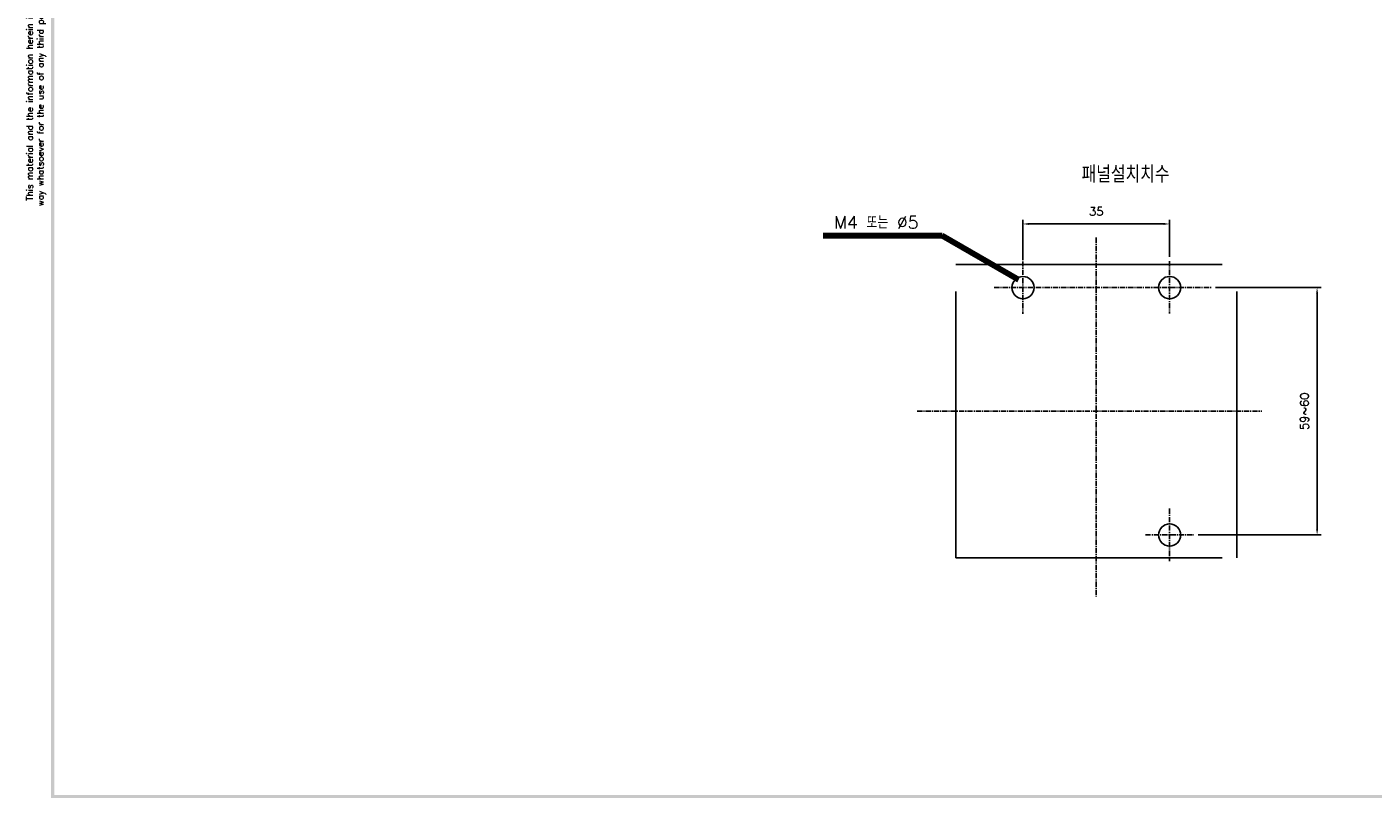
# Model space of a CAD drawing. Extents: x -417 to 828, y -1918 to 504.
# Tile 1 of 9: x 196 to 518, y 63 to 247. Entities that reach past the tile are written whole.
import ezdxf

# ---------------------------------------------------------------- set-up
doc = ezdxf.new("R2010")
doc.units = 0
doc.header["$MEASUREMENT"] = 0
doc.linetypes.add('CENTER', pattern=[2, 1.25, -0.25, 0.25, -0.25])
doc.linetypes.add('PHANTOMX2', pattern=[127, 63.5, -12.7, 12.7, -12.7, 12.7, -12.7])
for name, color, linetype in [('cen', 1, 'CENTER'), ('di', 3, 'CONTINUOUS'), ('DIM', 3, 'CONTINUOUS'), ('dwg', 7, 'CONTINUOUS'), ('ph', 6, 'PHANTOMX2')]:
    doc.layers.add(name, color=color, linetype=linetype)
doc.styles.add('KIM', font='ROMANS.shx', dxfattribs={"height": 5, "bigfont": 'GSG1.shx'})
doc.styles.get("Standard").update_dxf_attribs({"font": 'romans.shx', "height": 2, "bigfont": 'hgs.shx'})
doc.dimstyles.get("Standard").update_dxf_attribs({"dimscale": 0, "dimtxt": 2, "dimasz": 2, "dimexe": 0.5, "dimexo": 0.5, "dimgap": 1, "dimtad": 1, "dimdsep": 46, "dimtxsty": 'Standard', "dimcen": 0, "dimclrd": 3, "dimclre": 3, "dimclrt": 3, "dimadec": 0, "dimazin": 2, "dimtp": 0.1, "dimtm": 0.1, "dimtfac": 1, "dimtmove": 0, "dimatfit": 3, "dimfxl": 0, "dimtolj": 1, "dimarcsym": 0})
doc.dimstyles.new('STANDARD$0', dxfattribs={"dimtxt": 5, "dimasz": 5, "dimexe": 1, "dimexo": 2, "dimgap": 2, "dimtad": 1, "dimdec": 4, "dimzin": 12, "dimdsep": 46, "dimtxsty": 'KIM', "dimcen": -1, "dimdle": 0.1, "dimadec": 0, "dimazin": 0, "dimtfac": 1, "dimtdec": 4, "dimtmove": 0, "dimatfit": 3, "dimfxl": 0, "dimtolj": 1, "dimtzin": 0, "dimarcsym": 0})

# ---------------------------------------------------------------- blocks, each defined once
blk = doc.blocks.new('*D1265')
at = {"layer": 'DIM'}
for p, q in [((479.91, 184.78), (505.19, 184.78)), ((504.19, 127.18), (504.19, 183.38)), ((475.78, 125.78), (505.19, 125.78))]:
    blk.add_line(p, q, dxfattribs=at)
for points in [[(503.96, 183.38), (504.43, 183.38), (504.19, 184.78)], [(503.96, 127.18), (504.43, 127.18), (504.19, 125.78)]]:
    blk.add_solid(points, dxfattribs=at)
at = {"layer": 'DIM', "insert": (501.19, 155.28), "char_height": 2, "attachment_point": 5, "rotation": 90}
blk.add_mtext('\\A1;59~60', dxfattribs=at)
blk = doc.blocks.new('*D1266')
at = {"layer": 'DIM'}
for p, q in [((434, 191.32), (434, 200.94)), ((435.4, 199.94), (467.6, 199.94)), ((469, 192.07), (469, 200.94))]:
    blk.add_line(p, q, dxfattribs=at)
for points in [[(435.4, 200.18), (435.4, 199.71), (434, 199.94)], [(467.6, 200.18), (467.6, 199.71), (469, 199.94)]]:
    blk.add_solid(points, dxfattribs=at)
at = {"layer": 'DIM', "insert": (451.5, 202.94), "char_height": 2, "attachment_point": 5}
blk.add_mtext('\\A1;35', dxfattribs=at)

msp = doc.modelspace()

# ---------------------------------------------------------------- linework, layer by layer
at = {"layer": 'cen'}
for p, q in [((451.50039, 196.69718), (451.50039, 111.134)), ((434.00039, 191.03252), (434.00039, 178.52569)), ((469.0004, 191.07026), (469.0004, 178.56343)), ((427.13285, 184.77911), (478.90681, 184.77911)), ((408.73933, 155.31684), (490.97084, 155.31684)), ((469.00039, 132.07026), (469.00039, 119.56343)), ((463.22539, 125.77911), (474.77539, 125.77911))]:
    msp.add_line(p, q, dxfattribs=at)
at = {"layer": 'dwg'}
for centre in [(434.00039, 184.77911), (469.0004, 184.77911), (469.00039, 125.77911)]:
    msp.add_circle(centre, 2.65, dxfattribs=at)
for points in [[(202.05124, 63.0535), (202.81564, 63.4357), (202.05124, 501.8191), (202.81564, 501.0547)], [(825.80164, 63.0535), (825.03724, 63.8179), (202.05124, 63.0535), (202.81564, 63.8179)]]:
    msp.add_trace(points, dxfattribs=at)
at = {"layer": 'ph'}
for p, q in [((418.0004, 190.31684), (485.00039, 190.31684)), ((418.0004, 120.31684), (418.0004, 190.31684)), ((485.00039, 120.31684), (485.00039, 190.31684)), ((418.0004, 120.31684), (485.00039, 120.31684))]:
    msp.add_line(p, q, dxfattribs=at)

# ---------------------------------------------------------------- texts
at = {"layer": 'di', "insert": (198.50948, 281.54191), "char_height": 1.5288, "width": 167.224721, "attachment_point": 5, "rotation": 90}
msp.add_mtext('\\A1;This material and the information herein is the property of Daeryuk Co., Ltd.. They shall be neither reproduced, copied, lent, or disclosed in any\\Pway whatsoever for the use of any third party, nor used for the manufacturing purposes without the express written consent of Daeryuk Co., Ltd..', dxfattribs=at)
at = {"layer": 'di', "insert": (447.98655, 213.77484), "char_height": 4, "width": 135.4552899, "attachment_point": 1}
msp.add_mtext('{\\Fromans,hgs|c129;패널설치치수}', dxfattribs=at)
at = {"layer": 'DIM', "insert": (388.92901, 201.82392), "char_height": 3, "attachment_point": 1}
msp.add_mtext('M4 또는 %%c5', dxfattribs=at)

# ---------------------------------------------------------------- dimensions: what is measured, and where the dimension line sits
at = {"layer": 'DIM'}
dim = msp.add_linear_dim(base=(469.0004, 199.94266), p1=(434.00039, 190.31684), p2=(469.0004, 191.07026), dimstyle='STANDARD$0', override={"dimtxt": 2, "dimasz": 1.4, "dimexo": 1, "dimtxsty": 'Standard', "dimcen": -0.09, "dimclrd": 256, "dimclre": 256, "dimclrt": 256, "dimadec": 4, "dimtp": 0.2, "dimtm": 0.1, "dimtfac": 0.6, "dimtzin": 8, "dimlwd": 65535, "dimlwe": 65535, "dimarcsym": 1}, dxfattribs=at)
dim.commit()
dim.dimension.update_dxf_attribs({"geometry": '*D1266', "text_midpoint": (451.5004, 199.94266), "dimtype": 160})
dim = msp.add_linear_dim(base=(504.19421, 184.77911), p1=(474.77539, 125.77911), p2=(478.90681, 184.77911), angle=90, text='<>~60', dimstyle='STANDARD$0', override={"dimtxt": 2, "dimasz": 1.4, "dimexo": 1, "dimtxsty": 'Standard', "dimcen": -0.09, "dimclrd": 256, "dimclre": 256, "dimclrt": 256, "dimadec": 4, "dimtp": 0.2, "dimtm": 0.1, "dimtfac": 0.6, "dimtzin": 8, "dimlwd": 65535, "dimlwe": 65535, "dimarcsym": 1}, dxfattribs=at)
dim.commit()
dim.dimension.update_dxf_attribs({"geometry": '*D1265', "text_midpoint": (501.19421, 155.27911)})

# ---------------------------------------------------------------- leaders
msp.add_leader([(432.90262, 186.65906), (414.71433, 197.10392), (386.3257, 197.10392)], dimstyle='Standard', override={"dimscale": 1, "dimtxt": 3, "dimasz": 2.8, "dimexe": 2, "dimexo": 2, "dimgap": 2, "dimdle": 0.1, "dimclrd": 256, "dimclre": 256, "dimclrt": 256, "dimadec": 2, "dimtfac": 0.6, "dimlwd": 65535, "dimlwe": 65535, "dimarcsym": 1}, dxfattribs=at)

doc.saveas('drawing.dxf')
